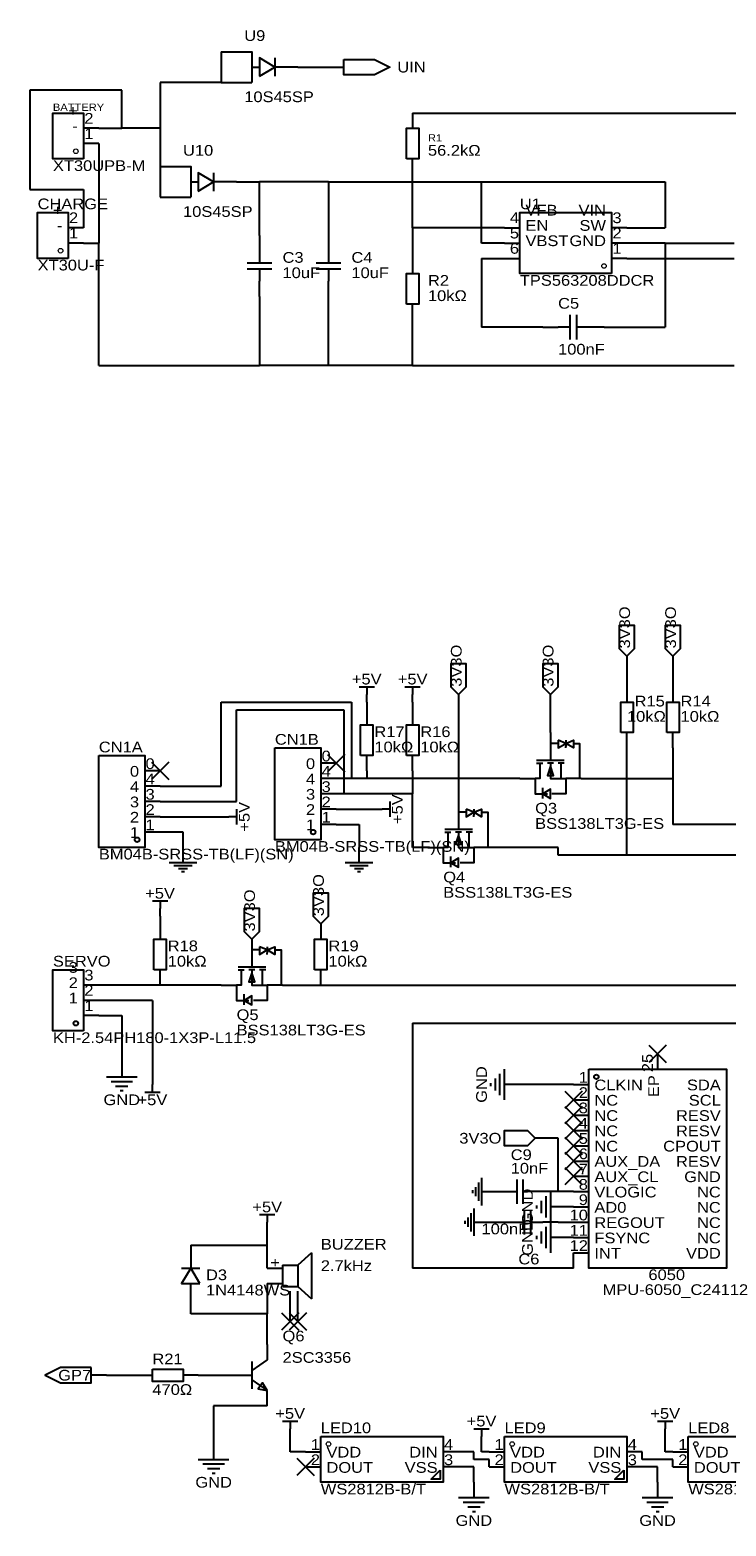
# Model space of a CAD drawing. Header units: millimetres. Extents: x 4 to 401, y 49 to 297.
# Tile 1 of 3: x 4 to 119, y 49 to 297. Entities that reach past the tile are written whole.
import ezdxf
from ezdxf.enums import TextEntityAlignment as Align

# ---------------------------------------------------------------- set-up
doc = ezdxf.new("R2010")
doc.units = ezdxf.units.MM
doc.header["$MEASUREMENT"] = 0
doc.styles.get("Standard").update_dxf_attribs({"font": 'arial.ttf'})

msp = doc.modelspace()

# ---------------------------------------------------------------- linework, layer by layer
at = {"color": 1, "true_color": 0x880000}
for points in [[(35.56, 293.37), (39.37, 293.37)], [(48.26, 290.83), (44.45, 290.83)], [(53.34, 290.83), (55.88, 290.83)], [(35.56, 288.29), (40.64, 288.29)], [(67.31, 283.21), (67.31, 280.67)], [(15.24, 280.67), (12.7, 280.67)], [(15.24, 278.13), (12.7, 278.13)], [(25.4, 274.32), (29.21, 274.32)], [(67.31, 273.05), (67.31, 275.59)], [(38.1, 271.78), (34.29, 271.78)], [(25.4, 269.24), (30.48, 269.24)], [(12.7, 264.16), (10.16, 264.16)], [(82.55, 264.16), (85.09, 264.16)], [(102.87, 264.16), (100.33, 264.16)], [(12.7, 261.62), (10.16, 261.62)], [(41.91, 262.89), (41.91, 260.35)], [(53.34, 262.89), (53.34, 260.35)], [(82.55, 261.62), (85.09, 261.62)], [(102.87, 261.62), (100.33, 261.62)], [(67.31, 259.08), (67.31, 256.54)], [(82.55, 259.08), (85.09, 259.08)], [(102.87, 259.08), (100.33, 259.08)], [(41.91, 252.73), (41.91, 255.27)], [(53.34, 252.73), (53.34, 255.27)], [(67.31, 248.92), (67.31, 251.46)], [(88.9, 247.65), (91.44, 247.65)], [(99.06, 247.65), (96.52, 247.65)], [(59.69, 185.42), (59.69, 186.69)], [(67.31, 185.42), (67.31, 186.69)], [(102.87, 187.96), (102.87, 185.42)], [(110.49, 187.96), (110.49, 185.42)], [(59.69, 184.15), (59.69, 181.61)], [(67.31, 184.15), (67.31, 181.61)], [(90.17, 180.34), (90.17, 177.8)], [(102.87, 177.8), (102.87, 180.34)], [(110.49, 177.8), (110.49, 180.34)], [(59.69, 173.99), (59.69, 176.53)], [(67.31, 173.99), (67.31, 176.53)], [(25.4, 173.99), (22.86, 173.99)], [(54.61, 175.26), (52.07, 175.26)], [(25.4, 171.45), (22.86, 171.45)], [(54.61, 172.72), (52.07, 172.72)], [(85.09, 172.72), (87.63, 172.72)], [(95.25, 172.72), (92.71, 172.72)], [(25.4, 168.91), (22.86, 168.91)], [(54.61, 170.18), (52.07, 170.18)], [(74.93, 168.91), (74.93, 166.37)], [(54.61, 167.64), (52.07, 167.64)], [(60.96, 167.64), (62.23, 167.64)], [(25.4, 166.37), (22.86, 166.37)], [(35.56, 166.37), (36.83, 166.37)], [(54.61, 165.1), (52.07, 165.1)], [(25.4, 163.83), (22.86, 163.83)], [(69.85, 161.29), (72.39, 161.29)], [(80.01, 161.29), (77.47, 161.29)], [(25.4, 149.86), (25.4, 151.13)], [(25.4, 148.59), (25.4, 146.05)], [(52.07, 148.59), (52.07, 146.05)], [(40.64, 146.05), (40.64, 143.51)], [(25.4, 138.43), (25.4, 140.97)], [(52.07, 138.43), (52.07, 140.97)], [(15.24, 138.43), (12.7, 138.43)], [(35.56, 138.43), (38.1, 138.43)], [(45.72, 138.43), (43.18, 138.43)], [(15.24, 135.89), (12.7, 135.89)], [(15.24, 133.35), (12.7, 133.35)], [(107.95, 127), (107.95, 124.46)], [(19.05, 125.73), (19.05, 123.19)], [(24.13, 123.19), (24.13, 121.92)], [(85.09, 121.92), (82.55, 121.92)], [(93.98, 121.92), (96.52, 121.92)], [(93.98, 119.38), (96.52, 119.38)], [(93.98, 116.84), (96.52, 116.84)], [(93.98, 114.3), (96.52, 114.3)], [(93.98, 111.76), (96.52, 111.76)], [(93.98, 109.22), (96.52, 109.22)], [(93.98, 106.68), (96.52, 106.68)], [(81.28, 104.14), (83.82, 104.14)], [(88.9, 104.14), (86.36, 104.14)], [(93.98, 104.14), (96.52, 104.14)], [(92.71, 101.6), (90.17, 101.6)], [(93.98, 101.6), (96.52, 101.6)], [(43.18, 97.79), (43.18, 99.06)], [(81.28, 99.06), (83.82, 99.06)], [(91.44, 99.06), (88.9, 99.06)], [(93.98, 99.06), (96.52, 99.06)], [(30.48, 95.25), (30.48, 91.44)], [(92.71, 96.52), (90.17, 96.52)], [(93.98, 96.52), (96.52, 96.52)], [(93.98, 93.98), (96.52, 93.98)], [(43.18, 91.44), (45.72, 91.44)], [(30.48, 85.09), (30.48, 88.9)], [(43.18, 88.9), (45.72, 88.9)], [(46.99, 82.55), (46.99, 87.63)], [(48.26, 82.55), (48.26, 87.63)], [(43.18, 78.74), (43.18, 76.2)], [(16.51, 73.66), (13.97, 73.66)], [(21.59, 73.66), (24.13, 73.66)], [(31.75, 73.66), (29.21, 73.66)], [(38.1, 73.66), (40.64, 73.66)], [(43.18, 68.58), (43.18, 71.12)], [(46.99, 63.5), (46.99, 64.77)], [(109.22, 63.5), (109.22, 64.77)], [(34.29, 62.23), (34.29, 59.69)], [(78.74, 62.23), (78.74, 63.5)], [(49.53, 60.96), (52.07, 60.96)], [(74.93, 60.96), (72.39, 60.96)], [(80.01, 60.96), (82.55, 60.96)], [(105.41, 60.96), (102.87, 60.96)], [(110.49, 60.96), (113.03, 60.96)], [(49.53, 58.42), (52.07, 58.42)], [(74.93, 58.42), (72.39, 58.42)], [(80.01, 58.42), (82.55, 58.42)], [(105.41, 58.42), (102.87, 58.42)], [(110.49, 58.42), (113.03, 58.42)], [(77.47, 55.88), (77.47, 53.34)], [(107.95, 55.88), (107.95, 53.34)]]:
    msp.add_lwpolyline(points, dxfattribs=at)
at = {"color": 1, "true_color": 0x008800}
for points in [[(35.56, 293.37), (35.56, 288.29)], [(48.26, 290.83), (53.34, 290.83)], [(25.4, 288.29), (25.4, 280.67)], [(35.56, 288.29), (25.4, 288.29)], [(19.05, 287.02), (3.81, 287.02)], [(3.81, 287.02), (3.81, 270.51)], [(19.05, 280.67), (19.05, 287.02)], [(67.31, 283.21), (132.08, 283.21)], [(15.24, 280.67), (19.05, 280.67)], [(25.4, 280.67), (19.05, 280.67)], [(25.4, 280.67), (25.4, 274.32)], [(15.24, 278.13), (15.24, 261.62)], [(25.4, 274.32), (25.4, 269.24)], [(38.1, 271.78), (41.91, 271.78)], [(53.34, 271.78), (41.91, 271.78)], [(41.91, 262.89), (41.91, 271.78)], [(53.34, 271.78), (78.74, 271.78)], [(53.34, 271.78), (53.34, 262.89)], [(67.31, 264.16), (67.31, 273.05)], [(78.74, 261.62), (78.74, 271.78)], [(78.74, 271.78), (109.22, 271.78)], [(109.22, 271.78), (109.22, 264.16)], [(3.81, 270.51), (12.7, 270.51)], [(12.7, 270.51), (12.7, 264.16)], [(82.55, 264.16), (67.31, 264.16)], [(67.31, 264.16), (67.31, 259.08)], [(102.87, 264.16), (109.22, 264.16)], [(12.7, 261.62), (15.24, 261.62)], [(15.24, 241.3), (15.24, 261.62)], [(82.55, 261.62), (78.74, 261.62)], [(109.22, 261.62), (102.87, 261.62)], [(109.22, 261.62), (120.65, 261.62)], [(109.22, 261.62), (109.22, 247.65)], [(78.74, 259.08), (82.55, 259.08)], [(78.74, 259.08), (78.74, 247.65)], [(102.87, 259.08), (120.65, 259.08)], [(41.91, 252.73), (41.91, 241.3)], [(53.34, 241.3), (53.34, 252.73)], [(67.31, 241.3), (67.31, 248.92)], [(88.9, 247.65), (78.74, 247.65)], [(99.06, 247.65), (109.22, 247.65)], [(15.24, 241.3), (41.91, 241.3)], [(53.34, 241.3), (41.91, 241.3)], [(67.31, 241.3), (53.34, 241.3)], [(67.31, 241.3), (120.65, 241.3)], [(102.87, 193.04), (102.87, 187.96)], [(110.49, 193.04), (110.49, 187.96)], [(74.93, 186.69), (74.93, 168.91)], [(90.17, 180.34), (90.17, 186.69)], [(35.56, 171.45), (35.56, 185.42)], [(35.56, 185.42), (57.15, 185.42)], [(38.1, 168.91), (38.1, 184.15)], [(38.1, 184.15), (55.88, 184.15)], [(55.88, 184.15), (55.88, 170.18)], [(57.15, 185.42), (57.15, 172.72)], [(59.69, 185.42), (59.69, 184.15)], [(67.31, 185.42), (67.31, 184.15)], [(102.87, 160.02), (102.87, 177.8)], [(110.49, 177.8), (110.49, 172.72)], [(59.69, 173.99), (59.69, 172.72)], [(67.31, 173.99), (67.31, 170.18)], [(25.4, 171.45), (35.56, 171.45)], [(57.15, 172.72), (54.61, 172.72)], [(59.69, 172.72), (57.15, 172.72)], [(85.09, 172.72), (59.69, 172.72)], [(95.25, 172.72), (110.49, 172.72)], [(110.49, 172.72), (110.49, 165.1)], [(25.4, 168.91), (38.1, 168.91)], [(55.88, 170.18), (54.61, 170.18)], [(67.31, 170.18), (55.88, 170.18)], [(67.31, 161.29), (67.31, 170.18)], [(54.61, 167.64), (60.96, 167.64)], [(25.4, 166.37), (35.56, 166.37)], [(54.61, 165.1), (58.42, 165.1)], [(58.42, 165.1), (58.42, 161.29)], [(132.08, 165.1), (110.49, 165.1)], [(29.21, 163.83), (25.4, 163.83)], [(29.21, 161.29), (29.21, 163.83)], [(69.85, 161.29), (67.31, 161.29)], [(91.44, 161.29), (80.01, 161.29)], [(91.44, 160.02), (91.44, 161.29)], [(102.87, 160.02), (91.44, 160.02)], [(128.27, 160.02), (102.87, 160.02)], [(25.4, 149.86), (25.4, 148.59)], [(25.4, 138.43), (15.24, 138.43)], [(35.56, 138.43), (25.4, 138.43)], [(45.72, 138.43), (52.07, 138.43)], [(52.07, 138.43), (125.73, 138.43)], [(24.13, 135.89), (15.24, 135.89)], [(24.13, 135.89), (24.13, 123.19)], [(15.24, 133.35), (19.05, 133.35)], [(19.05, 133.35), (19.05, 125.73)], [(67.31, 132.08), (124.46, 132.08)], [(67.31, 132.08), (67.31, 91.44)], [(93.98, 121.92), (85.09, 121.92)], [(91.44, 113.03), (87.63, 113.03)], [(91.44, 104.14), (91.44, 113.03)], [(91.44, 104.14), (88.9, 104.14)], [(93.98, 104.14), (91.44, 104.14)], [(93.98, 101.6), (92.71, 101.6)], [(43.18, 95.25), (43.18, 97.79)], [(80.01, 99.06), (81.28, 99.06)], [(91.44, 99.06), (93.98, 99.06)], [(30.48, 95.25), (43.18, 95.25)], [(43.18, 91.44), (43.18, 95.25)], [(93.98, 96.52), (92.71, 96.52)], [(93.98, 91.44), (93.98, 93.98)], [(93.98, 91.44), (67.31, 91.44)], [(43.18, 88.9), (43.18, 83.82)], [(30.48, 83.82), (30.48, 85.09)], [(43.18, 83.82), (30.48, 83.82)], [(43.18, 78.74), (43.18, 83.82)], [(16.51, 73.66), (21.59, 73.66)], [(31.75, 73.66), (38.1, 73.66)], [(43.18, 68.58), (34.29, 68.58)], [(34.29, 68.58), (34.29, 62.23)], [(46.99, 60.96), (46.99, 63.5)], [(78.74, 60.96), (78.74, 62.23)], [(109.22, 60.96), (109.22, 63.5)], [(49.53, 60.96), (46.99, 60.96)], [(77.47, 60.96), (74.93, 60.96)], [(77.47, 59.69), (77.47, 60.96)], [(80.01, 59.69), (77.47, 59.69)], [(80.01, 60.96), (78.74, 60.96)], [(80.01, 58.42), (80.01, 59.69)], [(105.41, 59.69), (105.41, 60.96)], [(110.49, 59.69), (105.41, 59.69)], [(110.49, 60.96), (109.22, 60.96)], [(110.49, 58.42), (110.49, 59.69)], [(77.47, 58.42), (74.93, 58.42)], [(77.47, 55.88), (77.47, 58.42)], [(107.95, 58.42), (105.41, 58.42)], [(107.95, 55.88), (107.95, 58.42)]]:
    msp.add_lwpolyline(points, dxfattribs=at)
at = {"color": 1, "true_color": 0xa00000}
for points in [[(39.37, 293.37), (40.64, 293.37), (40.64, 288.29)], [(40.64, 290.83), (41.91, 290.83)], [(44.45, 292.35), (44.45, 289.31)], [(29.21, 274.32), (30.48, 274.32), (30.48, 269.24)], [(34.29, 273.3), (34.29, 270.26)], [(30.48, 271.78), (31.75, 271.78)], [(41.91, 260.35), (41.91, 258.32)], [(53.34, 260.35), (53.34, 258.32)], [(39.88, 258.32), (43.94, 258.32)], [(43.94, 257.3), (39.88, 257.3)], [(41.91, 257.3), (41.91, 255.27)], [(51.31, 258.32), (55.37, 258.32)], [(55.37, 257.3), (51.31, 257.3)], [(53.34, 257.3), (53.34, 255.27)], [(93.47, 245.62), (93.47, 249.68)], [(94.49, 249.68), (94.49, 245.62)], [(93.47, 247.65), (91.44, 247.65)], [(96.52, 247.65), (94.49, 247.65)], [(58.42, 187.96), (60.96, 187.96)], [(59.69, 187.96), (59.69, 186.69)], [(66.04, 187.96), (68.58, 187.96)], [(67.31, 187.96), (67.31, 186.69)], [(92.71, 179.07), (92.71, 178.05)], [(91.44, 178.56), (90.17, 178.56)], [(90.17, 177.8), (90.17, 175.77)], [(92.71, 177.8), (92.71, 178.05)], [(93.98, 178.56), (95, 178.56), (95, 172.72)], [(88.39, 175.26), (88.39, 172.72), (87.63, 172.72), (87.63, 170.18), (89.66, 170.18)], [(87.88, 175.77), (92.46, 175.77)], [(87.88, 175.26), (88.9, 175.26)], [(90.68, 175.26), (89.66, 175.26)], [(90.17, 175.26), (90.17, 172.72), (92.71, 172.72), (92.71, 170.18), (90.42, 170.18)], [(92.46, 175.26), (91.44, 175.26)], [(91.95, 172.72), (91.95, 175.26)], [(63.5, 168.91), (63.5, 166.37)], [(88.9, 169.42), (88.9, 171.2)], [(38.1, 167.64), (38.1, 165.1)], [(63.5, 167.64), (62.23, 167.64)], [(76.2, 167.13), (74.93, 167.13)], [(77.47, 167.64), (77.47, 166.62)], [(77.47, 166.37), (77.47, 166.62)], [(78.74, 167.13), (79.76, 167.13), (79.76, 161.29)], [(38.1, 166.37), (36.83, 166.37)], [(72.64, 164.34), (77.22, 164.34)], [(74.93, 166.37), (74.93, 164.34)], [(73.15, 163.83), (73.15, 161.29), (72.39, 161.29), (72.39, 158.75), (74.42, 158.75)], [(72.64, 163.83), (73.66, 163.83)], [(75.44, 163.83), (74.42, 163.83)], [(74.93, 163.83), (74.93, 161.29), (77.47, 161.29), (77.47, 158.75), (75.18, 158.75)], [(77.22, 163.83), (76.2, 163.83)], [(76.71, 161.29), (76.71, 163.83)], [(29.21, 158.75), (29.21, 161.29)], [(58.42, 158.75), (58.42, 161.29)], [(73.66, 157.99), (73.66, 159.77)], [(31.5, 158.75), (26.92, 158.75)], [(30.73, 158.24), (27.69, 158.24)], [(29.97, 157.73), (28.45, 157.73)], [(29.46, 157.23), (28.96, 157.23)], [(60.71, 158.75), (56.13, 158.75)], [(59.94, 158.24), (56.9, 158.24)], [(59.18, 157.73), (57.66, 157.73)], [(58.67, 157.23), (58.17, 157.23)], [(24.13, 152.4), (26.67, 152.4)], [(25.4, 152.4), (25.4, 151.13)], [(41.91, 144.27), (40.64, 144.27)], [(43.18, 144.78), (43.18, 143.76)], [(44.45, 144.27), (45.47, 144.27), (45.47, 138.43)], [(40.64, 143.51), (40.64, 141.48)], [(43.18, 143.51), (43.18, 143.76)], [(38.86, 140.97), (38.86, 138.43), (38.1, 138.43), (38.1, 135.89), (40.13, 135.89)], [(38.35, 141.48), (42.93, 141.48)], [(38.35, 140.97), (39.37, 140.97)], [(41.15, 140.97), (40.13, 140.97)], [(40.64, 140.97), (40.64, 138.43), (43.18, 138.43), (43.18, 135.89), (40.89, 135.89)], [(42.93, 140.97), (41.91, 140.97)], [(42.42, 138.43), (42.42, 140.97)], [(39.37, 135.13), (39.37, 136.91)], [(82.55, 119.38), (82.55, 124.46)], [(16.51, 123.19), (21.59, 123.19)], [(17.27, 122.43), (20.83, 122.43)], [(24.13, 120.65), (24.13, 121.92)], [(80.26, 121.67), (80.26, 122.17)], [(81.03, 120.9), (81.03, 122.94)], [(81.79, 120.14), (81.79, 123.7)], [(18.03, 121.67), (20.07, 121.67)], [(18.8, 120.9), (19.3, 120.9)], [(22.86, 120.65), (25.4, 120.65)], [(77.22, 104.39), (77.22, 103.89)], [(77.72, 104.9), (77.72, 103.38)], [(78.23, 105.66), (78.23, 102.62)], [(78.74, 106.43), (78.74, 101.85)], [(84.58, 106.17), (84.58, 102.11)], [(85.6, 106.17), (85.6, 102.11)], [(78.74, 104.14), (81.28, 104.14)], [(83.82, 104.14), (84.58, 104.14)], [(85.6, 104.14), (86.36, 104.14)], [(87.88, 101.85), (87.88, 101.35)], [(88.65, 102.62), (88.65, 100.58)], [(89.41, 103.38), (89.41, 99.82)], [(90.17, 104.14), (90.17, 99.06)], [(41.91, 100.33), (44.45, 100.33)], [(43.18, 100.33), (43.18, 99.06)], [(76.45, 99.82), (76.45, 98.3)], [(76.96, 100.58), (76.96, 97.54)], [(77.47, 101.35), (77.47, 96.77)], [(85.85, 97.03), (85.85, 101.09)], [(86.87, 101.09), (86.87, 97.03)], [(75.95, 99.31), (75.95, 98.81)], [(77.47, 99.06), (80.01, 99.06)], [(83.82, 99.06), (85.85, 99.06)], [(86.87, 99.06), (88.9, 99.06)], [(88.65, 97.54), (88.65, 95.5)], [(89.41, 98.3), (89.41, 94.74)], [(90.17, 99.06), (90.17, 93.98)], [(87.88, 96.77), (87.88, 96.27)], [(45.72, 91.95), (45.72, 88.39)], [(45.72, 91.95), (48.26, 91.95)], [(50.55, 93.98), (48.26, 91.95)], [(48.26, 91.95), (48.26, 88.39)], [(50.55, 93.98), (50.55, 86.36)], [(28.96, 91.44), (32, 91.44)], [(45.72, 88.39), (48.26, 88.39)], [(48.26, 88.39), (50.55, 86.36)], [(43.18, 76.2), (40.64, 74.42)], [(40.64, 75.95), (40.64, 71.37)], [(40.64, 72.9), (43.18, 71.12)], [(45.72, 66.04), (48.26, 66.04)], [(46.99, 66.04), (46.99, 64.77)], [(77.47, 64.77), (80.01, 64.77)], [(78.74, 64.77), (78.74, 63.5)], [(107.95, 66.04), (110.49, 66.04)], [(109.22, 66.04), (109.22, 64.77)], [(31.75, 59.69), (36.83, 59.69)], [(32.51, 58.93), (36.07, 58.93)], [(33.27, 58.17), (35.31, 58.17)], [(34.04, 57.4), (34.54, 57.4)], [(74.93, 53.34), (80.01, 53.34)], [(75.69, 52.58), (79.25, 52.58)], [(105.41, 53.34), (110.49, 53.34)], [(106.17, 52.58), (109.73, 52.58)], [(76.45, 51.82), (78.49, 51.82)], [(77.22, 51.05), (77.72, 51.05)], [(106.93, 51.82), (108.97, 51.82)], [(107.7, 51.05), (108.2, 51.05)]]:
    msp.add_lwpolyline(points, dxfattribs=at)
for points in [[(41.91, 289.31), (44.45, 290.83), (41.91, 292.35)], [(55.88, 292.1), (60.96, 292.1), (63.5, 290.83), (60.96, 289.56), (55.88, 289.56)], [(12.7, 275.59), (7.62, 275.59), (7.62, 283.21), (12.7, 283.21)], [(66.29, 275.59), (66.29, 280.67), (68.33, 280.67), (68.33, 275.59)], [(31.75, 270.26), (34.29, 271.78), (31.75, 273.3)], [(10.16, 259.08), (5.08, 259.08), (5.08, 266.7), (10.16, 266.7)], [(100.33, 256.54), (85.09, 256.54), (85.09, 266.7), (100.33, 266.7)], [(66.29, 251.46), (66.29, 256.54), (68.33, 256.54), (68.33, 251.46)], [(102.87, 193.04), (104.14, 194.31), (104.14, 198.12), (101.6, 198.12), (101.6, 194.31)], [(110.49, 193.04), (111.76, 194.31), (111.76, 198.12), (109.22, 198.12), (109.22, 194.31)], [(74.93, 186.69), (76.2, 187.96), (76.2, 191.77), (73.66, 191.77), (73.66, 187.96)], [(90.17, 186.69), (91.44, 187.96), (91.44, 191.77), (88.9, 191.77), (88.9, 187.96)], [(101.85, 180.34), (101.85, 185.42), (103.89, 185.42), (103.89, 180.34)], [(109.47, 180.34), (109.47, 185.42), (111.51, 185.42), (111.51, 180.34)], [(58.67, 176.53), (58.67, 181.61), (60.71, 181.61), (60.71, 176.53)], [(66.29, 176.53), (66.29, 181.61), (68.33, 181.61), (68.33, 176.53)], [(91.44, 179.07), (91.44, 177.8), (92.71, 178.56)], [(92.71, 178.56), (93.98, 179.07), (93.98, 177.8)], [(15.24, 176.53), (22.86, 176.53), (22.86, 161.29), (15.24, 161.29)], [(44.45, 177.8), (52.07, 177.8), (52.07, 162.56), (44.45, 162.56)], [(90.17, 174.75), (89.66, 173.23), (90.68, 173.23)], [(88.9, 170.18), (90.17, 169.42), (90.17, 170.94)], [(76.2, 167.64), (76.2, 166.37), (77.47, 167.13)], [(77.47, 167.13), (78.74, 167.64), (78.74, 166.37)], [(74.93, 163.32), (74.42, 161.8), (75.44, 161.8)], [(73.66, 158.75), (74.93, 157.99), (74.93, 159.51)], [(52.07, 148.59), (53.34, 149.86), (53.34, 153.67), (50.8, 153.67), (50.8, 149.86)], [(40.64, 146.05), (41.91, 147.32), (41.91, 151.13), (39.37, 151.13), (39.37, 147.32)], [(24.38, 140.97), (24.38, 146.05), (26.42, 146.05), (26.42, 140.97)], [(41.91, 144.78), (41.91, 143.51), (43.18, 144.27)], [(43.18, 144.27), (44.45, 144.78), (44.45, 143.51)], [(51.05, 140.97), (51.05, 146.05), (53.09, 146.05), (53.09, 140.97)], [(12.7, 130.81), (7.62, 130.81), (7.62, 140.97), (12.7, 140.97)], [(40.64, 140.46), (40.13, 138.94), (41.15, 138.94)], [(39.37, 135.89), (40.64, 135.13), (40.64, 136.65)], [(96.52, 124.46), (119.38, 124.46), (119.38, 91.44), (96.52, 91.44)], [(87.63, 113.03), (86.36, 111.76), (82.55, 111.76), (82.55, 114.3), (86.36, 114.3)], [(32, 88.9), (30.48, 91.44), (28.96, 88.9)], [(13.97, 74.93), (8.89, 74.93), (6.35, 73.66), (8.89, 72.39), (13.97, 72.39)], [(24.13, 74.68), (29.21, 74.68), (29.21, 72.64), (24.13, 72.64)], [(43.18, 71.12), (42.42, 72.39), (41.66, 71.37)], [(52.07, 63.5), (72.39, 63.5), (72.39, 55.88), (52.07, 55.88)], [(82.55, 63.5), (102.87, 63.5), (102.87, 55.88), (82.55, 55.88)], [(113.03, 63.5), (133.35, 63.5), (133.35, 55.88), (113.03, 55.88)], [(71.88, 57.91), (71.88, 56.39), (70.36, 56.39)], [(102.36, 57.91), (102.36, 56.39), (100.84, 56.39)]]:
    msp.add_lwpolyline(points, close=True, dxfattribs=at)
at = {"color": 1, "true_color": 0x999999}
for points in [[(56.05, 176.7), (53.17, 173.82)], [(53.17, 176.7), (56.05, 173.82)], [(26.84, 175.43), (23.96, 172.55)], [(23.96, 175.43), (26.84, 172.55)], [(109.39, 128.44), (106.51, 125.56)], [(106.51, 128.44), (109.39, 125.56)], [(95.42, 120.82), (92.54, 117.94)], [(92.54, 120.82), (95.42, 117.94)], [(95.42, 118.28), (92.54, 115.4)], [(92.54, 118.28), (95.42, 115.4)], [(95.42, 115.74), (92.54, 112.86)], [(92.54, 115.74), (95.42, 112.86)], [(95.42, 113.2), (92.54, 110.32)], [(92.54, 113.2), (95.42, 110.32)], [(95.42, 110.66), (92.54, 107.78)], [(92.54, 110.66), (95.42, 107.78)], [(95.42, 108.12), (92.54, 105.24)], [(92.54, 108.12), (95.42, 105.24)], [(48.43, 83.99), (45.55, 81.11)], [(45.55, 83.99), (48.43, 81.11)], [(49.7, 83.99), (46.82, 81.11)], [(46.82, 83.99), (49.7, 81.11)], [(50.97, 59.86), (48.09, 56.98)], [(48.09, 59.86), (50.97, 56.98)]]:
    msp.add_lwpolyline(points, dxfattribs=at)
at = {"color": 1, "lineweight": 0, "true_color": 0xa00000}
for centre in [(11.43, 276.86), (8.89, 260.35), (99.06, 257.81), (53.34, 62.23), (83.82, 62.23), (114.3, 62.23)]:
    msp.add_circle(centre, 0.381, dxfattribs=at)
at = {"true_color": 0x000000}
for centre in [(50.8, 163.83), (21.59, 162.56), (11.43, 132.08), (97.79, 123.19)]:
    msp.add_ellipse(centre, major_axis=(0, 0.381), ratio=1, dxfattribs=at)

# ---------------------------------------------------------------- texts
at = {"color": 1, "true_color": 0x000080, "width": 1.1}
for s, height, p in [('U9', 1.778, (39.37, 294.64)), ('BATTERY', 1.2, (7.62, 283.21)), ('R1', 1.2, (69.85, 278.13)), ('U10', 1.778, (29.21, 275.59)), ('CHARGE', 1.778, (5.08, 266.7)), ('U1', 1.778, (85.09, 266.7)), ('C3', 1.778, (45.72, 257.81)), ('C4', 1.778, (57.15, 257.81)), ('R2', 1.778, (69.85, 254)), ('C5', 1.778, (91.44, 250.19)), ('R15', 1.778, (104.14, 184.15)), ('R14', 1.778, (111.76, 184.15)), ('10kΩ', 1.778, (102.87, 181.61)), ('10kΩ', 1.778, (111.76, 181.61)), ('R17', 1.778, (60.96, 179.07)), ('R16', 1.778, (68.58, 179.07)), ('CN1A', 1.778, (15.24, 176.53)), ('CN1B', 1.778, (44.45, 177.8)), ('10kΩ', 1.778, (60.96, 176.53)), ('10kΩ', 1.778, (68.58, 176.53)), ('Q3', 1.778, (87.63, 166.37)), ('BSS138LT3G-ES', 1.778, (87.63, 163.83)), ('BM04B-SRSS-TB(LF)(SN)', 1.778, (44.45, 160.02)), ('BM04B-SRSS-TB(LF)(SN)', 1.778, (15.24, 158.75)), ('Q4', 1.778, (72.39, 154.94)), ('BSS138LT3G-ES', 1.778, (72.39, 152.4)), ('R18', 1.778, (26.67, 143.51)), ('R19', 1.778, (53.34, 143.51)), ('SERVO', 1.778, (7.62, 140.97)), ('10kΩ', 1.778, (26.67, 140.97)), ('10kΩ', 1.778, (53.34, 140.97)), ('Q5', 1.778, (38.1, 132.08)), ('BSS138LT3G-ES', 1.778, (38.1, 129.54)), ('C9', 1.778, (83.58, 108.84)), ('10nF', 1.778, (83.58, 106.59)), ('100nF', 1.778, (78.74, 96.52)), ('BUZZER', 1.778, (52.07, 93.98)), ('C6', 1.778, (84.85, 91.52)), ('D3', 1.778, (33.02, 88.9)), ('6050', 1.778, (106.43, 88.92)), ('MPU-6050_C24112', 1.778, (98.83, 86.44)), ('Q6', 1.778, (45.72, 78.74)), ('R21', 1.778, (24.13, 74.93)), ('LED10', 1.778, (52.07, 63.5)), ('LED9', 1.778, (82.55, 63.5)), ('LED8', 1.778, (113.03, 63.5))]:
    msp.add_text(s, height=height, dxfattribs=at).set_placement(p, align=Align.BOTTOM_LEFT)
msp.add_text('UIN', height=1.778, dxfattribs=at).set_placement((64.77, 290.83), align=Align.MIDDLE_LEFT)
at = {"color": 1, "true_color": 0x0000ff, "width": 1.1}
for s, p in [('10S45SP', (39.37, 284.48)), ('56.2kΩ', (69.85, 275.59)), ('XT30UPB-M', (7.62, 273.05)), ('10S45SP', (29.21, 265.43)), ('XT30U-F', (5.08, 256.54)), ('10uF', (45.72, 255.27)), ('10uF', (57.15, 255.27)), ('TPS563208DDCR', (85.09, 254)), ('10kΩ', (69.85, 251.46)), ('100nF', (91.44, 242.57)), ('KH-2.54PH180-1X3P-L11.5', (7.62, 128.27)), ('2.7kHz', (52.07, 90.42)), ('1N4148WS', (33.02, 86.36)), ('2SC3356', (45.72, 75.18)), ('470Ω', (24.13, 69.85)), ('WS2812B-B/T', (52.07, 53.34)), ('WS2812B-B/T', (82.55, 53.34)), ('WS2812B-B/T', (113.03, 53.34))]:
    msp.add_text(s, height=1.778, dxfattribs=at).set_placement(p, align=Align.BOTTOM_LEFT)
at = {"color": 1, "true_color": 0x000000, "width": 1.1}
for s, height, p in [('+', 1.78, (11.76, 282.17)), ('-', 1.78, (11.76, 279.63)), ('+', 1.78, (9.22, 265.66)), ('4', 1.78, (84.96, 264.39)), ('VIN', 1.778, (99.39, 265.66)), ('-', 1.78, (9.22, 263.12)), ('5', 1.78, (84.96, 261.85)), ('SW', 1.778, (99.39, 263.12)), ('6', 1.78, (84.96, 259.31)), ('GND', 1.778, (99.39, 260.58)), ('0', 1.78, (21.92, 172.49)), ('0', 1.78, (51.13, 173.76)), ('4', 1.78, (21.92, 169.95)), ('4', 1.78, (51.13, 171.22)), ('3', 1.78, (21.92, 167.41)), ('3', 1.78, (51.13, 168.68)), ('2', 1.78, (21.92, 164.87)), ('2', 1.78, (51.13, 166.14)), ('1', 1.78, (21.92, 162.33)), ('1', 1.78, (51.13, 163.6)), ('3', 1.78, (11.76, 139.93)), ('2', 1.78, (11.76, 137.39)), ('1', 1.78, (11.76, 134.85)), ('1', 1.78, (96.39, 121.69)), ('SDA', 1.778, (118.44, 120.42)), ('2', 1.78, (96.39, 119.15)), ('SCL', 1.778, (118.44, 117.88)), ('3', 1.78, (96.39, 116.61)), ('RESV', 1.778, (118.44, 115.34)), ('4', 1.78, (96.39, 114.07)), ('RESV', 1.778, (118.44, 112.8)), ('5', 1.78, (96.39, 111.53)), ('CPOUT', 1.778, (118.44, 110.26)), ('6', 1.78, (96.39, 108.99)), ('RESV', 1.778, (118.44, 107.72)), ('7', 1.78, (96.39, 106.45)), ('GND', 1.778, (118.44, 105.18)), ('8', 1.78, (96.39, 103.91)), ('NC', 1.778, (118.44, 102.64)), ('9', 1.78, (96.39, 101.37)), ('NC', 1.778, (118.44, 100.1)), ('10', 1.778, (96.39, 98.83)), ('NC', 1.778, (118.44, 97.56)), ('11', 1.778, (96.39, 96.29)), ('NC', 1.778, (118.44, 95.02)), ('12', 1.778, (96.39, 93.75)), ('VDD', 1.778, (118.44, 92.48)), ('1', 1.78, (51.94, 60.73)), ('1', 1.78, (82.42, 60.73)), ('1', 1.78, (112.9, 60.73)), ('2', 1.78, (51.94, 58.19)), ('DIN', 1.778, (71.45, 59.46)), ('2', 1.78, (82.42, 58.19)), ('DIN', 1.778, (101.93, 59.46)), ('2', 1.78, (112.9, 58.19)), ('VSS', 1.778, (71.45, 56.92)), ('VSS', 1.778, (101.93, 56.92))]:
    msp.add_text(s, height=height, dxfattribs=at).set_placement(p, align=Align.BOTTOM_RIGHT)
for s, height, p in [('2', 1.78, (12.83, 280.9)), ('1', 1.78, (12.83, 278.36)), ('2', 1.78, (10.29, 264.39)), ('VFB', 1.778, (86.03, 265.66)), ('3', 1.78, (100.46, 264.39)), ('1', 1.78, (10.29, 261.85)), ('EN', 1.778, (86.03, 263.12)), ('2', 1.78, (100.46, 261.85)), ('VBST', 1.778, (86.03, 260.58)), ('1', 1.78, (100.46, 259.31)), ('0', 1.78, (52.2, 175.03)), ('0', 1.78, (22.99, 173.76)), ('4', 1.78, (52.2, 172.49)), ('4', 1.78, (22.99, 171.22)), ('3', 1.78, (52.2, 169.95)), ('3', 1.78, (22.99, 168.68)), ('2', 1.78, (52.2, 167.41)), ('2', 1.78, (22.99, 166.14)), ('1', 1.78, (52.2, 164.87)), ('1', 1.78, (22.99, 163.6)), ('3', 1.78, (12.83, 138.66)), ('2', 1.78, (12.83, 136.12)), ('1', 1.78, (12.83, 133.58)), ('CLKIN', 1.778, (97.46, 120.42)), ('NC', 1.778, (97.46, 117.88)), ('NC', 1.778, (97.46, 115.34)), ('NC', 1.778, (97.46, 112.8)), ('NC', 1.778, (97.46, 110.26)), ('AUX_DA', 1.778, (97.46, 107.72)), ('AUX_CL', 1.778, (97.46, 105.18)), ('VLOGIC', 1.778, (97.46, 102.64)), ('AD0', 1.778, (97.46, 100.1)), ('REGOUT', 1.778, (97.46, 97.56)), ('FSYNC', 1.778, (97.46, 95.02)), ('INT', 1.778, (97.46, 92.48)), ('+', 1.78, (43.69, 90.95)), ('4', 1.78, (72.52, 60.73)), ('4', 1.78, (103, 60.73)), ('VDD', 1.778, (53.01, 59.46)), ('3', 1.78, (72.52, 58.19)), ('VDD', 1.778, (83.49, 59.46)), ('3', 1.78, (103, 58.19)), ('VDD', 1.778, (113.97, 59.46)), ('DOUT', 1.778, (53.01, 56.92)), ('DOUT', 1.778, (83.49, 56.92)), ('DOUT', 1.778, (113.97, 56.92))]:
    msp.add_text(s, height=height, dxfattribs=at).set_placement(p, align=Align.BOTTOM_LEFT)
at = {"color": 1, "true_color": 0x000080, "width": 1.1}
for p in [(101.6, 194.31), (109.22, 194.31), (73.66, 187.96), (88.9, 187.96), (50.8, 149.86), (39.37, 147.32)]:
    msp.add_text('3V3O', height=1.778, rotation=90, dxfattribs=at).set_placement(p, align=Align.TOP_LEFT)
for s, p in [('+5V', (59.69, 189.23)), ('+5V', (67.31, 189.23)), ('+5V', (25.4, 153.67)), ('GND', (19.05, 119.38)), ('+5V', (24.13, 119.38)), ('+5V', (43.18, 101.6)), ('+5V', (46.99, 67.31)), ('+5V', (109.22, 67.31)), ('+5V', (78.74, 66.04)), ('GND', (34.29, 55.88)), ('GND', (77.47, 49.53)), ('GND', (107.95, 49.53))]:
    msp.add_text(s, height=1.778, dxfattribs=at).set_placement(p, align=Align.MIDDLE_CENTER)
for s, p in [('+5V', (64.77, 167.64)), ('+5V', (39.37, 166.37)), ('GND', (78.74, 121.92)), ('GND', (86.36, 101.6)), ('GND', (86.36, 96.52))]:
    msp.add_text(s, height=1.778, rotation=90, dxfattribs=at).set_placement(p, align=Align.MIDDLE_CENTER)
at = {"color": 1, "true_color": 0x000000, "width": 1.1}
msp.add_text('25', height=1.778, rotation=90, dxfattribs=at).set_placement((107.7, 123.97), align=Align.BOTTOM_LEFT)
msp.add_text('EP', height=1.778, rotation=90, dxfattribs=at).set_placement((108.71, 123.47), align=Align.BOTTOM_RIGHT)
at = {"color": 1, "true_color": 0x000080, "width": 1.1}
msp.add_text('3V3O', height=1.778, dxfattribs=at).set_placement((82.04, 111.58), align=Align.BOTTOM_RIGHT)
msp.add_text('GP7', height=1.778, dxfattribs=at).set_placement((13.97, 73.66), align=Align.MIDDLE_RIGHT)

doc.saveas('drawing.dxf')
